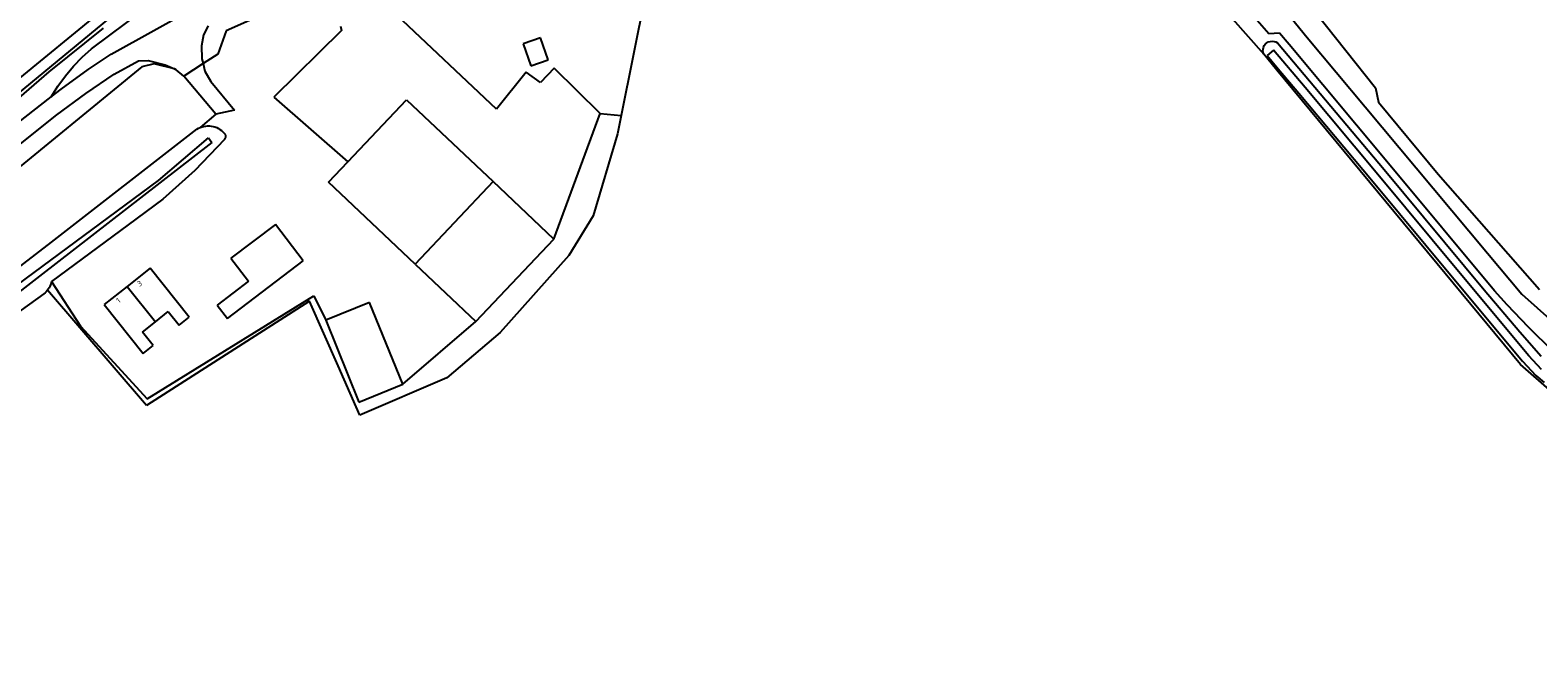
# Model space of a CAD drawing. Header units: metres. Extents: x 102000 to 105000, y 414600 to 420766.
# Tile 84 of 256: x 103491 to 103763, y 417344 to 417455. Entities that reach past the tile are written whole.
import ezdxf

# ---------------------------------------------------------------- set-up
doc = ezdxf.new("R2010")
doc.units = ezdxf.units.M
doc.layers.get('0').update_dxf_attribs({"color": 8})
doc.styles.add('MtXpl_NLCS-ISO', font='NLCS-ISO.ttf')

msp = doc.modelspace()

# ---------------------------------------------------------------- linework, layer by layer
for p, q in [((103605.86, 417480.42), (103597.55, 417439.09)), ((103501.98, 417451.15), (103523.78, 417467.5)), ((103709.13, 417468.34), (103721.36, 417453.24)), ((103471.9, 417431.87), (103513.69, 417466.12)), ((103488.63, 417443), (103506.45, 417457.73)), ((103505.52, 417450.2), (103520.36, 417458.43)), ((103533.2, 417457.47), (103526.27, 417454.41)), ((103575.08, 417440.27), (103557.08, 417457.26)), ((103707.9, 417456.57), (103713.52, 417450.2)), ((103714.42, 417453.85), (103711.9, 417456.78)), ((103723, 417457.6), (103733.7, 417444.1)), ((103504.05, 417454.88), (103494.23, 417446.99)), ((103522.19, 417453.71), (103521.79, 417451.71)), ((103523.03, 417455.3), (103522.19, 417453.71)), ((103526.27, 417454.41), (103524.75, 417450.21)), ((103547.08, 417454.49), (103534.86, 417442.43)), ((103546.88, 417455.27), (103547.08, 417454.49)), ((103716.39, 417453.99), (103714.42, 417453.85)), ((103718.12, 417451.95), (103716.39, 417453.99)), ((103721.36, 417453.24), (103731.85, 417440.67)), ((103500.29, 417449.65), (103501.98, 417451.15)), ((103521.79, 417451.71), (103521.89, 417449.34)), ((103582.97, 417453.12), (103579.88, 417452.04)), ((103579.88, 417452.04), (103581.26, 417448.1)), ((103584.35, 417449.17), (103582.97, 417453.12)), ((103713.37, 417450.82), (103713.39, 417451.13)), ((103713.41, 417450.52), (103713.37, 417450.82)), ((103713.39, 417451.13), (103713.46, 417451.43)), ((103713.52, 417450.2), (103713.41, 417450.52)), ((103713.46, 417451.43), (103713.61, 417451.76)), ((103713.61, 417451.76), (103713.83, 417452.04)), ((103713.83, 417452.04), (103714.06, 417452.24)), ((103714.06, 417452.24), (103714.33, 417452.4)), ((103715.25, 417450.93), (103714.11, 417449.96)), ((103714.33, 417452.4), (103714.67, 417452.51)), ((103714.67, 417452.51), (103715.02, 417452.55)), ((103715.02, 417452.55), (103715.38, 417452.51)), ((103721.02, 417444.15), (103715.25, 417450.93)), ((103715.38, 417452.51), (103715.68, 417452.41)), ((103715.68, 417452.41), (103715.99, 417452.24)), ((103715.99, 417452.24), (103735.24, 417429.38)), ((103736.34, 417430.11), (103718.12, 417451.95)), ((103511.07, 417447.94), (103383.86, 417343.83)), ((103497.24, 417446.27), (103498.7, 417448.02)), ((103498.7, 417448.02), (103500.29, 417449.65)), ((103501.33, 417447.41), (103505.52, 417450.2)), ((103506.06, 417446.59), (103510.44, 417449.01)), ((103510.44, 417449.01), (103512.18, 417449.06)), ((103513.29, 417448.47), (103511.07, 417447.94)), ((103512.18, 417449.06), (103515.23, 417448.29)), ((103516.91, 417447.53), (103513.29, 417448.47)), ((103515.23, 417448.29), (103516.91, 417447.53)), ((103522.1, 417448.49), (103518.6, 417446.23)), ((103521.89, 417449.34), (103522.1, 417448.49)), ((103524.75, 417450.21), (103522.1, 417448.49)), ((103522.1, 417448.49), (103522.43, 417447.13)), ((103581.26, 417448.1), (103584.35, 417449.17)), ((103715.87, 417447.28), (103713.52, 417450.2)), ((103714.11, 417449.96), (103716.15, 417447.55)), ((103494.23, 417446.99), (103483.26, 417437.51)), ((103495.9, 417444.42), (103497.24, 417446.27)), ((103496.47, 417443.85), (103501.33, 417447.41)), ((103500.94, 417443.1), (103506.06, 417446.59)), ((103517.25, 417447.37), (103516.91, 417447.53)), ((103518.6, 417446.23), (103517.25, 417447.37)), ((103524.4, 417439.34), (103518.6, 417446.23)), ((103522.43, 417447.13), (103523.51, 417445.25)), ((103523.51, 417445.25), (103527.79, 417440.08)), ((103580.38, 417446.93), (103575.08, 417440.27)), ((103583.02, 417445.08), (103580.38, 417446.93)), ((103585.48, 417447.64), (103583.02, 417445.08)), ((103593.76, 417439.49), (103585.48, 417447.64)), ((103759.86, 417394.14), (103715.87, 417447.28)), ((103716.15, 417447.55), (103719.87, 417443.18)), ((103487.25, 417436.66), (103494.71, 417442.48)), ((103494.71, 417442.48), (103495.9, 417444.42)), ((103494.71, 417442.48), (103496.47, 417443.85)), ((103495.72, 417439.26), (103500.94, 417443.1)), ((103534.86, 417442.43), (103548.22, 417430.73)), ((103719.87, 417443.18), (103732.98, 417427.47)), ((103734.13, 417428.43), (103721.02, 417444.15)), ((103733.7, 417444.1), (103734.2, 417441.5)), ((103527.79, 417440.08), (103524.4, 417439.34)), ((103548.22, 417430.73), (103558.81, 417441.95)), ((103558.81, 417441.95), (103574.42, 417427.18)), ((103731.85, 417440.67), (103744.11, 417425.97)), ((103734.2, 417441.5), (103745, 417428.5)), ((103488.53, 417433.51), (103495.72, 417439.26)), ((103521.28, 417436.82), (103521.59, 417436.96)), ((103524.4, 417439.34), (103521.59, 417436.96)), ((103521.59, 417436.96), (103521.91, 417437.07)), ((103521.91, 417437.07), (103522.24, 417437.15)), ((103522.24, 417437.15), (103522.57, 417437.21)), ((103522.57, 417437.21), (103522.91, 417437.23)), ((103522.91, 417437.23), (103523.24, 417437.23)), ((103523.24, 417437.23), (103523.58, 417437.2)), ((103523.58, 417437.2), (103523.91, 417437.13)), ((103523.91, 417437.13), (103524.24, 417437.04)), ((103524.24, 417437.04), (103524.55, 417436.92)), ((103524.55, 417436.92), (103524.86, 417436.78)), ((103585.42, 417416.77), (103593.76, 417439.49)), ((103593.76, 417439.49), (103597.55, 417439.09)), ((103597.55, 417439.09), (103596.9, 417435.8)), ((103523.65, 417434.25), (103492.59, 417410.06)), ((103494.77, 417416.26), (103520.99, 417436.66)), ((103514.03, 417427.38), (103523.1, 417435.07)), ((103525.94, 417434.81), (103520.61, 417429.16)), ((103520.99, 417436.66), (103521.28, 417436.82)), ((103523.1, 417435.07), (103523.65, 417434.25)), ((103524.86, 417436.78), (103525.15, 417436.6)), ((103525.15, 417436.6), (103525.43, 417436.41)), ((103525.43, 417436.41), (103525.68, 417436.19)), ((103525.68, 417436.19), (103525.92, 417435.95)), ((103525.92, 417435.95), (103525.97, 417435.89)), ((103525.99, 417434.87), (103525.94, 417434.81)), ((103525.97, 417435.89), (103526.01, 417435.82)), ((103526.03, 417434.94), (103525.99, 417434.87)), ((103526.01, 417435.82), (103526.05, 417435.76)), ((103526.07, 417435.01), (103526.03, 417434.94)), ((103526.05, 417435.76), (103526.09, 417435.68)), ((103526.1, 417435.08), (103526.07, 417435.01)), ((103526.09, 417435.68), (103526.11, 417435.61)), ((103526.12, 417435.15), (103526.1, 417435.08)), ((103526.11, 417435.61), (103526.13, 417435.54)), ((103526.13, 417435.23), (103526.12, 417435.15)), ((103526.13, 417435.54), (103526.14, 417435.46)), ((103526.14, 417435.3), (103526.13, 417435.23)), ((103526.14, 417435.46), (103526.15, 417435.38)), ((103526.15, 417435.38), (103526.14, 417435.3)), ((103596.9, 417435.8), (103592.5, 417421)), ((103520.61, 417429.16), (103514.81, 417424)), ((103544.76, 417427.07), (103548.22, 417430.73)), ((103735.24, 417429.38), (103753.32, 417407.61)), ((103755.18, 417407.42), (103736.34, 417430.11)), ((103488.6, 417408.55), (103514.03, 417427.38)), ((103560.39, 417412.28), (103544.76, 417427.07)), ((103574.42, 417427.18), (103560.39, 417412.28)), ((103585.42, 417416.77), (103574.42, 417427.18)), ((103732.98, 417427.47), (103747.8, 417409.6)), ((103748.96, 417410.56), (103734.13, 417428.43)), ((103744.11, 417425.97), (103753.87, 417414.27)), ((103745, 417428.5), (103763.3, 417407.7)), ((103514.81, 417424), (103508.59, 417419.35)), ((103592.5, 417421), (103588.1, 417413.8)), ((103508.59, 417419.35), (103494.73, 417409.1)), ((103535.14, 417419.43), (103527.13, 417413.33)), ((103540.15, 417412.87), (103535.14, 417419.43)), ((103445.25, 417378.2), (103494.77, 417416.26)), ((103571.32, 417401.87), (103585.42, 417416.77)), ((103526.5, 417402.45), (103540.15, 417412.87)), ((103527.13, 417413.33), (103530.3, 417409.17)), ((103588.1, 417413.8), (103575.7, 417399.9)), ((103753.87, 417414.27), (103760.12, 417406.82)), ((103492.59, 417410.06), (103461.12, 417385.87)), ((103512.54, 417411.54), (103508.4, 417408.24)), ((103519.57, 417402.7), (103512.54, 417411.54)), ((103560.39, 417412.28), (103571.32, 417401.87)), ((103761.35, 417395.7), (103748.96, 417410.56)), ((103493.57, 417407.07), (103493.33, 417406.88)), ((103493.78, 417407.28), (103493.57, 417407.07)), ((103493.98, 417407.5), (103493.78, 417407.28)), ((103494.02, 417407.55), (103493.98, 417407.5)), ((103494.16, 417407.74), (103494.02, 417407.55)), ((103511.9, 417386.7), (103494.02, 417407.55)), ((103494.32, 417407.99), (103494.16, 417407.74)), ((103494.46, 417408.25), (103494.32, 417407.99)), ((103494.57, 417408.53), (103494.46, 417408.25)), ((103494.67, 417408.81), (103494.57, 417408.53)), ((103494.73, 417409.1), (103494.67, 417408.81)), ((103494.73, 417409.1), (103499.98, 417401.03)), ((103508.4, 417408.24), (103504.25, 417404.94)), ((103508.4, 417408.24), (103513.49, 417401.84)), ((103530.3, 417409.17), (103524.66, 417404.86)), ((103747.8, 417409.6), (103760.22, 417394.72)), ((103753.32, 417407.61), (103759.74, 417400.01)), ((103757.47, 417404.88), (103755.18, 417407.42)), ((103493.33, 417406.88), (103468.04, 417388.62)), ((103504.25, 417404.94), (103511.29, 417396.09)), ((103541.3, 417405.6), (103511.9, 417386.7)), ((103512.03, 417387.95), (103542.11, 417406.56)), ((103524.66, 417404.86), (103526.5, 417402.45)), ((103546.5, 417393.9), (103541.3, 417405.6)), ((103542.11, 417406.56), (103544.24, 417402.11)), ((103552.16, 417405.31), (103544.24, 417402.11)), ((103558.13, 417390.55), (103552.16, 417405.31)), ((103761.27, 417400.86), (103757.47, 417404.88)), ((103760.12, 417406.82), (103767.84, 417399.9)), ((103511.16, 417399.99), (103513.49, 417401.84)), ((103513.49, 417401.84), (103515.81, 417403.68)), ((103515.81, 417403.68), (103517.76, 417401.23)), ((103517.76, 417401.23), (103519.57, 417402.7)), ((103544.24, 417402.11), (103550.21, 417387.35)), ((103558.13, 417390.55), (103571.32, 417401.87)), ((103499.98, 417401.03), (103512.03, 417387.95)), ((103513.11, 417397.54), (103511.16, 417399.99)), ((103575.7, 417399.9), (103566.1, 417391.7)), ((103759.74, 417400.01), (103763.61, 417395.63)), ((103765.76, 417396.5), (103761.27, 417400.86)), ((103511.29, 417396.09), (103513.11, 417397.54)), ((103549.7, 417386.5), (103546.5, 417393.9)), ((103766.08, 417388.71), (103759.86, 417394.14)), ((103760.22, 417394.72), (103762.62, 417392.13)), ((103763.64, 417393.22), (103761.35, 417395.7)), ((103566.1, 417391.7), (103550.4, 417385)), ((103762.62, 417392.13), (103764.12, 417390.88)), ((103550.21, 417387.35), (103558.13, 417390.55)), ((103550.4, 417385), (103549.7, 417386.5))]:
    msp.add_line(p, q)

# ---------------------------------------------------------------- texts
at = {"style": 'MtXpl_NLCS-ISO'}
for s, rotation, p in [('3', 32.7159, (103510.6, 417408.14)), ('1', 38.5028, (103506.91, 417405.14))]:
    msp.add_text(s, height=1, rotation=rotation, dxfattribs=at).set_placement(p)

doc.saveas('drawing.dxf')
